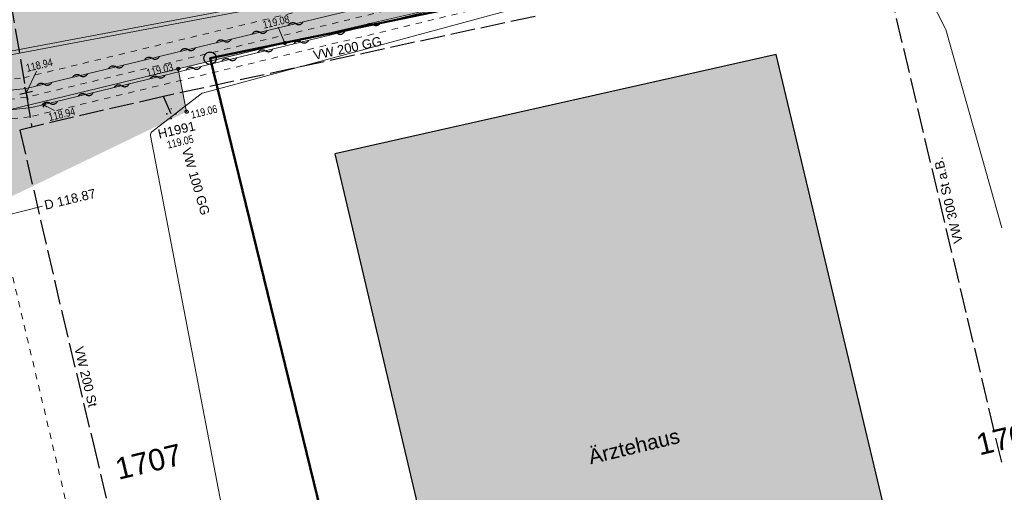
# Model space of a CAD drawing. Header units: metres. Extents: x 311004 to 311786, y 5688269 to 5688759.
# Tile 25 of 96: x 311308 to 311348, y 5688358 to 5688377. Entities that reach past the tile are written whole.
import ezdxf

# ---------------------------------------------------------------- set-up
doc = ezdxf.new("R2010")
doc.units = ezdxf.units.M
for name, pattern in [('1600.2028', [0]), ('2.10', [0.5, 0.25, -0.25]), ('2.195', [1.25, 1, -0.25]), ('2.35', [0]), ('2.7', [0]), ('2.8', [0])]:
    doc.linetypes.add(name, pattern=pattern)
doc.layers.get('0').update_dxf_attribs({"color": 1, "linetype": 'CONTINUOUS'})
for name, color, linetype in [('Fernwärme', 202, 'CONTINUOUS'), ('Flurstücke_Grenzpunkte', 51, 'CONTINUOUS'), ('Gebäude', 7, 'CONTINUOUS'), ('Gelände', 92, 'CONTINUOUS'), ('Hydranten', 161, 'CONTINUOUS'), ('RWL', 5, 'CONTINUOUS'), ('Schraffuren', 7, 'CONTINUOUS'), ('Straße', 7, 'CONTINUOUS'), ('Stromversorgung', 1, 'CONTINUOUS'), ('TWL', 5, 'CONTINUOUS'), ('Wasserschieber', 161, 'CONTINUOUS')]:
    doc.layers.add(name, color=color, linetype=linetype)
doc.styles.add('Geländehöhe', font='Arial Narrow.ttf')
doc.styles.add('Hausbezeichnung', font='Arial.ttf')
doc.styles.add('K 10 700 - Flurstücksnummer', font='Arial.ttf')
doc.styles.add('RW Haltungstext', font='Arial.ttf')
doc.styles.add('TW Texte', font='Arial.ttf')

# ---------------------------------------------------------------- blocks, each defined once
blk = doc.blocks.new('Grenzpunkt')
at = {"color": 0, "lineweight": -2}
blk.add_lwpolyline([(0.433013, -0.25, -0.5773502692), (-0.433013, -0.25, -0.5773502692), (0, 0.5, -0.5773502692)], format="xyb", close=True, dxfattribs=at)
blk = doc.blocks.new('S2.160', base_point=(0, -0.25))
at = {"lineweight": -2}
h = blk.add_hatch(color=0, dxfattribs=at)
h.paths.add_polyline_path([(0.25, -0.25), (0.241481, -0.314705), (0.216506, -0.375), (0.176777, -0.426777), (0.125, -0.466506), (0.064705, -0.491481), (0, -0.5), (-0.064705, -0.491481), (-0.125, -0.466506), (-0.176777, -0.426777), (-0.216506, -0.375), (-0.241481, -0.314705), (-0.25, -0.25), (-0.241481, -0.185295), (-0.216506, -0.125), (-0.176777, -0.073223), (-0.125, -0.033494), (-0.064705, -0.008519), (0, 0), (0.064705, -0.008519), (0.125, -0.033494), (0.176777, -0.073223), (0.216506, -0.125), (0.241481, -0.185295)], flags=0)
h.paths.add_polyline_path([(-0.25, 0.05), (0, 0.5), (0.25, 0.05), (0, 0.05)], flags=0)
at = {"color": 0, "lineweight": -2}
blk.add_lwpolyline([(0, 0.05), (0, 0)], dxfattribs=at)
for p in [(-0.25, -0.25), (0, -0.5), (0.25, -0.25)]:
    blk.add_point(p, dxfattribs=at)
blk = doc.blocks.new('S2.100')
at = {"color": 0, "lineweight": -2}
for points in [[(-0.5, 0.5), (0.5, -0.5)], [(0.5, 0.5), (-0.5, -0.5)]]:
    blk.add_lwpolyline(points, dxfattribs=at)
blk = doc.blocks.new('Grenzpunkt mit Abmarkung')
at = {"color": 0, "lineweight": -2}
blk.add_lwpolyline([(0.433013, -0.25, -0.577350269), (-0.433013, -0.25, -0.577350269), (0, 0.5, -0.577350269)], format="xyb", close=True, dxfattribs=at)
blk = doc.blocks.new('O627')
at = {"layer": 'Flurstücke_Grenzpunkte', "color": 8, "linetype": '1600.2028', "lineweight": 50}
blk.add_lwpolyline([(311315.431, 5688375.538), (311347.634, 5688382.203), (311346.265, 5688387.951), (311337.671, 5688385.772), (311317.614, 5688380.96), (311299.459, 5688376.679), (311311.173, 5688328.688), (311326.035, 5688332.186)], close=True, dxfattribs=at)
at = {"layer": 'Flurstücke_Grenzpunkte', "color": 7, "lineweight": 35, "insert": (311312.935197, 5688359.161796), "char_height": 0.875, "attachment_point": 5, "rotation": 13.4999787, "line_spacing_factor": 0.84, "style": 'K 10 700 - Flurstücksnummer'}
blk.add_mtext('1707', dxfattribs=at)
blk = doc.blocks.new('O843')
at = {"layer": 'Flurstücke_Grenzpunkte', "color": 8, "linetype": '1600.2028', "lineweight": 50}
blk.add_lwpolyline([(311347.634, 5688382.203), (311315.431, 5688375.538), (311326.035, 5688332.186), (311357.92, 5688339.031)], close=True, dxfattribs=at)
at = {"layer": 'Flurstücke_Grenzpunkte', "color": 7, "lineweight": 35, "insert": (311347.875805, 5688360.151677), "char_height": 0.875, "attachment_point": 5, "rotation": 13.4999787, "line_spacing_factor": 0.84, "style": 'K 10 700 - Flurstücksnummer'}
blk.add_mtext('1706', dxfattribs=at)
blk = doc.blocks.new('Welle')
at = {"color": 0, "lineweight": -2}
blk.add_lwpolyline([(-0.5, 0), (-0.474045, 0.027768), (-0.445026, 0.052315), (-0.413339, 0.073306), (-0.379418, 0.090455), (-0.343727, 0.103526), (-0.306754, 0.11234), (-0.269004, 0.116778), (-0.230996, 0.116778), (-0.193246, 0.11234), (-0.156273, 0.103526), (-0.120582, 0.090455), (-0.086661, 0.073306), (-0.054974, 0.052315), (-0.025955, 0.027768), (0, 0), (0.025955, -0.027768), (0.054974, -0.052315), (0.086661, -0.073306), (0.120582, -0.090455), (0.156273, -0.103526), (0.193246, -0.11234), (0.230996, -0.116778), (0.269004, -0.116778), (0.306754, -0.11234), (0.343727, -0.103526), (0.379418, -0.090455), (0.413339, -0.073306), (0.445026, -0.052315), (0.474045, -0.027768), (0.5, 0)], dxfattribs=at)

msp = doc.modelspace()

# ---------------------------------------------------------------- hatches: boundary and pattern name
at = {"layer": 'Gebäude', "lineweight": 25, "true_color": 0xa6a6a6}
msp.add_hatch(color=253, dxfattribs=at).paths.add_polyline_path([(311327.511, 5688341.819), (311320.499, 5688371.659), (311338.406, 5688375.688), (311345.485, 5688346.016)], flags=0)
at = {"layer": 'Schraffuren', "lineweight": 25, "true_color": 0xffe5cc}
msp.add_hatch(color=254, dxfattribs=at).paths.add_polyline_path([(311256.913974, 5688444.873594), (311265.951, 5688447.011), (311268.917, 5688447.701), (311271.646, 5688436.11), (311271.749, 5688436.126), (311275.616766, 5688437.039074), (311276.647, 5688432.675), (311276.805, 5688432.709), (311280.684, 5688415.485), (311283.437, 5688403.824), (311285.624, 5688394.577), (311286.423, 5688391.252), (311287.47, 5688386.799), (311288.844, 5688381.09), (311290.224416, 5688375.089858), (311288.659, 5688379.897), (311288.347, 5688381.361), (311288.174, 5688381.409), (311287.955, 5688381.59), (311286.7, 5688381.326), (311286.84, 5688381.03), (311286.47, 5688380.932), (311286.97, 5688379.214), (311288.441, 5688379.51), (311288.35, 5688379.849), (311288.659, 5688379.897), (311290.224416, 5688375.089858), (311290.249, 5688374.983), (311290.765, 5688375.097), (311292.485, 5688375.414), (311292.898, 5688375.645), (311293.551, 5688375.662), (311293.629, 5688375.257), (311298.189, 5688376.371), (311298.69, 5688376.475), (311303.742, 5688377.709), (311307.41, 5688378.601), (311307.581, 5688378.639), (311310.473, 5688379.342), (311313.374, 5688380.004), (311317.273077, 5688380.917635), (311317.305, 5688380.782), (311317.423453, 5688380.813717), (311318.037, 5688378.457), (311339.750998, 5688383.570008), (311340.291, 5688381.232), (311318.466, 5688376.157), (311314.142, 5688375.108), (311314.481, 5688373.367), (311286.981, 5688360.078), (311285.93, 5688365.275), (311284.641, 5688371.18), (311283.877336, 5688370.985381), (311275.989329, 5688384.077711), (311282.022, 5688385.524), (311270.711, 5688432.852), (311260.371439, 5688430.362362)], flags=0)

# ---------------------------------------------------------------- linework, layer by layer
at = {"layer": 'Fernwärme', "color": 7, "linetype": '2.10', "lineweight": 13}
for p, q in [((311307.845, 5688374.745), (311327.925, 5688379.581)), ((311328.889, 5688378.991), (311307.986, 5688373.956)), ((311329.854, 5688378.401), (311308.127, 5688373.167)), ((311303.515, 5688374.248), (311307.845, 5688374.745)), ((311307.986, 5688373.956), (311303.706, 5688373.456)), ((311308.127, 5688373.167), (311303.894, 5688372.678))]:
    msp.add_line(p, q, dxfattribs=at)
at = {"layer": 'Fernwärme', "lineweight": 18}
for p, q in [((311307.972, 5688374.311), (311328.418, 5688379.237)), ((311307.972, 5688374.311), (311328.418, 5688379.237)), ((311308.203, 5688373.537), (311329.372, 5688378.691)), ((311308.203, 5688373.537), (311329.372, 5688378.691)), ((311305.998, 5688374.099), (311307.972, 5688374.311)), ((311305.998, 5688374.099), (311307.972, 5688374.311)), ((311306.092, 5688373.311), (311308.203, 5688373.537)), ((311306.092, 5688373.311), (311308.203, 5688373.537))]:
    msp.add_line(p, q, dxfattribs=at)
at = {"layer": 'Gebäude', "color": 7, "linetype": '2.7', "lineweight": 25}
for p, q in [((311338.406, 5688375.688), (311320.499, 5688371.659)), ((311345.485, 5688346.016), (311338.406, 5688375.688)), ((311320.499, 5688371.659), (311327.511, 5688341.819))]:
    msp.add_line(p, q, dxfattribs=at)
at = {"layer": 'Gelände', "color": 7, "linetype": 'Continuous', "lineweight": 18}
for p, q in [((311318.197864, 5688376.805643, 119.084), (311318.442124, 5688376.214758, 119.084)), ((311308.393826, 5688375.008326, 118.935), (311307.969, 5688374.123, 118.935)), ((311309.124707, 5688373.422699, 118.944), (311308.7, 5688373.638, 118.944))]:
    msp.add_line(p, q, dxfattribs=at)
at = {"layer": 'RWL', "color": 7, "linetype": 'Continuous', "lineweight": 13}
msp.add_line((311308.635097, 5688369.534746, 118.872), (311307.14201, 5688369.16087, 118.872), dxfattribs=at)
at = {"layer": 'Straße', "color": 7, "linetype": '2.35', "lineweight": 18}
for p, q in [((311340.291, 5688381.232), (311318.466, 5688376.157, 119.084)), ((311318.466, 5688376.157, 119.084), (311314.142, 5688375.108, 119.03)), ((311303.99, 5688372.643, 118.812), (311314.142, 5688375.108, 119.03)), ((311314.142, 5688375.108, 119.03), (311314.481, 5688373.367, 119.058))]:
    msp.add_line(p, q, dxfattribs=at)
at = {"layer": 'Stromversorgung', "color": 134, "linetype": '2.8', "lineweight": 13}
for p, q in [((311341.272, 5688384.551), (311345.27, 5688376.765)), ((311345.291, 5688376.71), (311347.559013, 5688368.656098))]:
    msp.add_line(p, q, dxfattribs=at)
at = {"layer": 'Stromversorgung', "color": 3, "linetype": '2.8', "lineweight": 13}
for p, q in [((311326.445, 5688379.285), (311299.859, 5688374.272)), ((311326.426, 5688379.434), (311299.865, 5688374.426)), ((311315.13, 5688374.126), (311332.338, 5688378.783)), ((311313.074, 5688372.553), (311315.077, 5688374.1)), ((311316.123, 5688356.196), (311313.019, 5688372.407))]:
    msp.add_line(p, q, dxfattribs=at)
at = {"layer": 'Stromversorgung', "color": 134, "linetype": '2.8', "lineweight": 13}
msp.add_arc((311345.001785, 5688376.631082), 0.299789, 15.2627975, 26.5327365, dxfattribs=at)
at = {"layer": 'Stromversorgung', "color": 3, "linetype": '2.8', "lineweight": 13}
for centre, radius, start, end in [((311315.168401, 5688373.980703), 0.150286, 104.8041811, 127.4578214), ((311313.166871, 5688372.434655), 0.150435, 128.1229767, 190.5930034)]:
    msp.add_arc(centre, radius, start, end, dxfattribs=at)
at = {"layer": 'TWL', "color": 160, "linetype": '2.195', "lineweight": 25, "true_color": 0x3354ff}
for p, q in [((311347.559013, 5688359.144718), (311342.558, 5688380.25)), ((311307.105, 5688379.199), (311307.969, 5688374.123, 118.935)), ((311328.622, 5688377.24), (311313.545, 5688373.988)), ((311307.969, 5688374.123, 118.935), (311308.20359, 5688372.744799)), ((311313.545, 5688373.988), (311308.581, 5688372.841)), ((311313.859, 5688373.28, 119.047), (311313.545, 5688373.988)), ((311308.581, 5688372.841), (311307.714, 5688372.62)), ((311307.714, 5688372.62), (311309.426, 5688365.186)), ((311309.426, 5688365.186), (311310.695, 5688359.877)), ((311310.695, 5688359.877), (311312.222, 5688353.488))]:
    msp.add_line(p, q, dxfattribs=at)
at = {"layer": 'TWL', "color": 7, "linetype": '2.10', "lineweight": 13}
msp.add_line((311306.851, 5688369.088, 118.872), (311313.944, 5688339.123), dxfattribs=at)

# ---------------------------------------------------------------- block references
at = {"layer": 'Fernwärme', "color": 34, "true_color": 0x994c00, "xscale": 0.625, "yscale": 0.625}
for p, rotation in [((311318.909051, 5688376.946034), 13.545960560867), ((311322.048544, 5688376.907964), 13.683530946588), ((311315.992504, 5688376.243359), 13.545960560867), ((311317.450778, 5688376.594697), 13.545960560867), ((311320.591119, 5688376.553126), 13.683530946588), ((311314.534231, 5688375.892021), 13.545960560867), ((311317.676267, 5688375.843449), 13.683530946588), ((311319.133693, 5688376.198287), 13.683530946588), ((311313.075957, 5688375.540683), 13.545960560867), ((311316.218842, 5688375.488611), 13.683530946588), ((311311.617684, 5688375.189345), 13.545960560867), ((311314.761416, 5688375.133772), 13.683530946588), ((311310.15941, 5688374.838007), 13.545960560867), ((311313.30399, 5688374.778934), 13.683530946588), ((311308.701137, 5688374.486669), 13.545960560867), ((311311.846564, 5688374.424096), 13.683530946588), ((311310.389139, 5688374.069257), 13.683530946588), ((311308.931713, 5688373.714419), 13.683530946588)]:
    msp.add_blockref('Welle', p, dxfattribs=dict(at, rotation=rotation))
at = {"layer": 'Flurstücke_Grenzpunkte', "color": 7, "true_color": 0xffffff}
for name in ['O627', 'O843']:
    msp.add_blockref(name, (0, 0), dxfattribs=at)
at = {"layer": 'Flurstücke_Grenzpunkte', "color": 8, "xscale": 0.5, "yscale": 0.5}
msp.add_blockref('Grenzpunkt mit Abmarkung', (311315.431, 5688375.538), dxfattribs=at)
at = {"layer": 'Gelände', "color": 94, "true_color": 0x009900, "xscale": 0.15, "yscale": 0.15, "rotation": 13.499999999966}
msp.add_blockref('S2.100', (311308.7, 5688373.638, 118.944), dxfattribs=at)
at = {"layer": 'Hydranten', "color": 5, "xscale": 0.75, "yscale": 0.75}
msp.add_blockref('S2.160', (311313.859, 5688373.28, 119.047), dxfattribs=at)
at = {"layer": 'Straße', "color": 7, "xscale": 0.125, "yscale": 0.125, "rotation": 13.499999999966}
for p in [(311318.466, 5688376.157, 119.084), (311314.142, 5688375.108, 119.03), (311314.481, 5688373.367, 119.058)]:
    msp.add_blockref('Grenzpunkt', p, dxfattribs=at)
at = {"layer": 'Wasserschieber', "color": 5, "xscale": 0.375, "yscale": 0.375, "rotation": 328.499894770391}
msp.add_blockref('S2.100', (311307.969, 5688374.123, 118.935), dxfattribs=at)

# ---------------------------------------------------------------- texts
at = {"layer": 'Flurstücke_Grenzpunkte', "color": 7, "lineweight": 35, "char_height": 0.875, "attachment_point": 5, "rotation": 13.4999787, "line_spacing_factor": 0.84, "style": 'K 10 700 - Flurstücksnummer'}
for s, insert in [('1706', (311347.875805, 5688360.151677)), ('1707', (311312.935197, 5688359.161796))]:
    msp.add_mtext(s, dxfattribs=dict(at, insert=insert))
at = {"layer": 'Gebäude', "color": 7, "lineweight": 18, "insert": (311332.709218, 5688359.487286), "char_height": 0.6, "attachment_point": 8, "rotation": 13.4999787, "line_spacing_factor": 0.84, "style": 'Hausbezeichnung'}
msp.add_mtext('Ärztehaus', dxfattribs=at)
at = {"layer": 'Gelände', "color": 7, "lineweight": 18, "char_height": 0.3125, "rotation": 13.5181837, "line_spacing_factor": 0.84, "style": 'Geländehöhe'}
for s, insert, attachment_point in [('119.08', (311318.149792, 5688376.858367, 119.084), 8), ('118.94', (311308.008205, 5688374.979898, 118.935), 7), ('119.03', (311313.963609, 5688375.037058, 119.03), 9), ('119.06', (311314.618581, 5688373.390413, 119.058), 1), ('118.94', (311308.84504, 5688373.291182, 118.944), 1), ('119.05', (311314.184713, 5688372.3002, 119.047), 2)]:
    msp.add_mtext(s, dxfattribs=dict(at, insert=insert, attachment_point=attachment_point))
at = {"layer": 'RWL', "color": 160, "lineweight": 25, "true_color": 0x3354ff, "insert": (311309.793199, 5688369.63146, 118.872), "char_height": 0.375, "attachment_point": 8, "rotation": 13.5181837, "line_spacing_factor": 0.84, "style": 'RW Haltungstext'}
msp.add_mtext('D 118.87', dxfattribs=at)
at = {"layer": 'TWL', "color": 160, "lineweight": 25, "true_color": 0x3354ff, "char_height": 0.375, "line_spacing_factor": 0.84, "style": 'TW Texte'}
for s, insert, attachment_point, rotation in [('VW 200 GG', (311321.051873, 5688375.760628), 8, 12.171814), ('H1991', (311313.32383, 5688372.455872), 4, 13.0106439), ('VW 100 GG', (311314.854811, 5688370.53644), 5, 286.3324387), ('VW 300 St a.B.', (311345.204465, 5688369.731945), 2, 103.3306847), ('VW 200 St', (311310.20639, 5688362.566372), 8, 283.4430704)]:
    msp.add_mtext(s, dxfattribs=dict(at, insert=insert, attachment_point=attachment_point, rotation=rotation))

doc.saveas('drawing.dxf')
